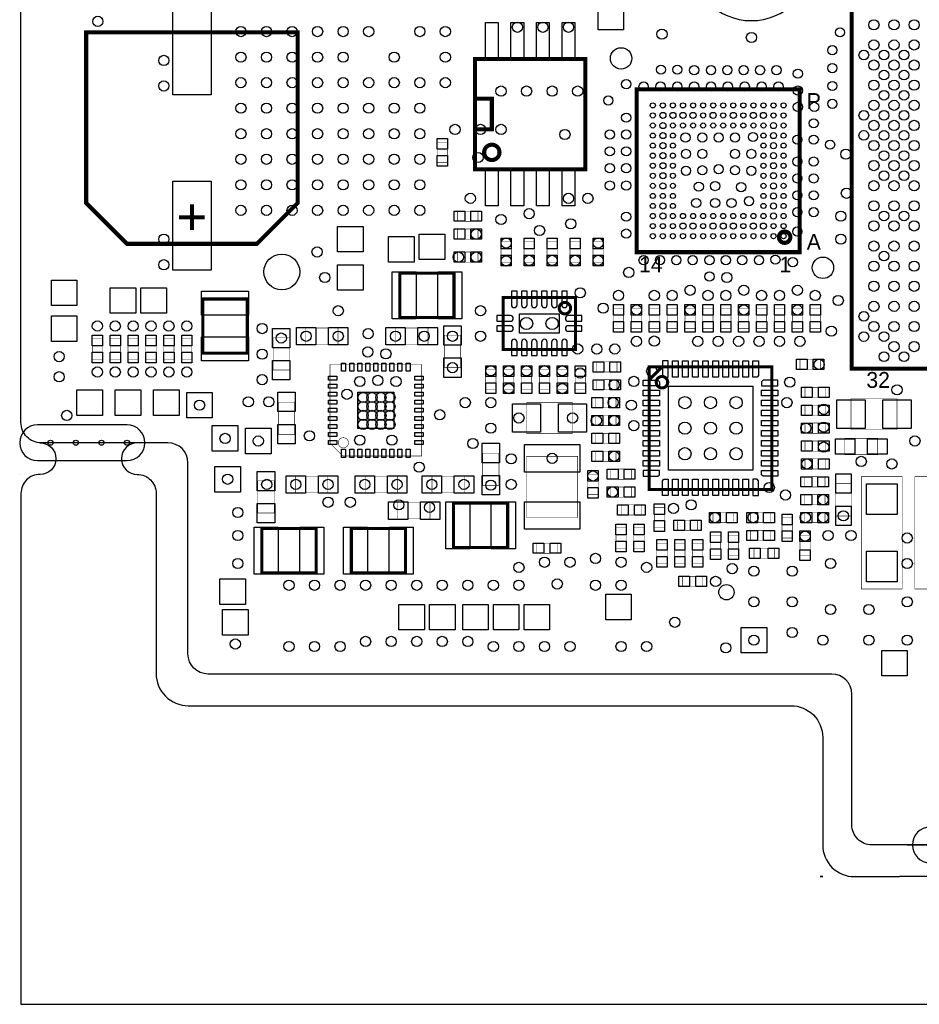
# Model space of a CAD drawing. Extents: x -127 to 3470, y -2628 to 437.
# Tile 1 of 5: x -127 to 1634, y -2628 to -700. Entities that reach past the tile are written whole.
import ezdxf

# ---------------------------------------------------------------- set-up
doc = ezdxf.new("R2010")
doc.units = 0
for name, color, linetype in [('BG_OUTLINE', 2, 'CONTINUOUS'), ('BG_WASTE_STRIPS', 1, 'CONTINUOUS'), ('PG_ASSEMBLY_TOP', 3, 'CONTINUOUS'), ('PIN_TOP', 4, 'CONTINUOUS'), ('RKO_ALL', 5, 'CONTINUOUS'), ('VC_TOP', 6, 'CONTINUOUS')]:
    doc.layers.add(name, color=color, linetype=linetype)

msp = doc.modelspace()

# ---------------------------------------------------------------- linework, layer by layer
at = {"layer": 'BG_OUTLINE'}
msp.add_lwpolyline([(3470, 85.63), (3470, -2276.57, -0.414237), (3430.63, -2315.94), (1540.87, -2315.94, -0.414256), (1501.5, -2276.57), (1501.5, -2020.67, 0.414197), (1462.13, -1981.3), (241.65, -1981.3, -0.414191), (202.28, -1941.93), (202.28, -1567.91, 0.414213), (162.91, -1528.54), (-85.12, -1528.54, -0.41422), (-124.49, -1489.17), (-124.49, 85.63, -0.414203), (-85.12, 125), (3430.63, 125, -0.414212)], format="xyb", close=True, dxfattribs=at)
at = {"layer": 'BG_WASTE_STRIPS'}
for points in [[(-87, -1528.54, -1), (-87, -1590.54), (-87.49, -1590.54, 0.414214), (-124.49, -1627.54), (-124.49, -2627.94), (3470, -2627.94), (3470, -2377.94)], [(153, -1528.54), (103, -1528.54, 1), (103, -1590.54), (103, -1590.54, -0.414214), (140, -1627.54), (140, -1980.3, 0.414214), (203, -2043.3), (1382.5, -2043.3, -0.414214), (1444.5, -2105.3), (1444.5, -2315.94, 0.414214), (1506.5, -2377.94), (1595, -2377.94)], [(1610, -2315.94), (1660, -2315.94, -1), (1660, -2377.94), (1595, -2377.94)]]:
    msp.add_lwpolyline(points, format="xyb", dxfattribs=at)
for points in [[(-124.49, -1590.54), (-125, -1590.54)], [(875, -1981.3), (825, -1981.3)], [(1439.5, -2377.94), (1444.5, -2377.94)], [(1444.5, -2377.94), (1439.5, -2377.94)]]:
    msp.add_lwpolyline(points, dxfattribs=at)
at = {"layer": 'PG_ASSEMBLY_TOP'}
for points, const_width in [([(2808.543, -76.457), (1501.457, -76.457), (1501.457, -1383.543), (2808.543, -1383.543)], 8), ([(417, -725), (3, -725), (3, -1059), (83, -1139), (337, -1139), (417, -1059)], 8), ([(980, -993), (980, -777), (764, -777), (764, -993)], 8), ([(1399.449, -836.551), (1080.551, -836.551), (1080.551, -1155.449), (1399.449, -1155.449)], 8), ([(710, -980), (690, -980), (690, -940), (710, -940)], 1), ([(770, -1075), (770, -1095), (730, -1095), (730, -1075)], 1), ([(730, -1130), (730, -1110), (770, -1110), (770, -1130)], 1), ([(815, -1135), (835, -1135), (835, -1175), (815, -1175)], 1), ([(880, -1175), (860, -1175), (860, -1135), (880, -1135)], 1), ([(925, -1175), (905, -1175), (905, -1135), (925, -1135)], 1), ([(970, -1175), (950, -1175), (950, -1135), (970, -1135)], 1), ([(1015, -1175), (995, -1175), (995, -1135), (1015, -1135)], 1), ([(730, -1175), (730, -1155), (770, -1155), (770, -1175)], 1), ([(617, -1196.5), (617, -1283.5), (723, -1283.5), (723, -1196.5)], 6), ([(231.5, -1353), (318.5, -1353), (318.5, -1247), (231.5, -1247)], 6), ([(961, -1244), (819, -1244), (819, -1346), (961, -1346)], 6), ([(1055, -1305), (1035, -1305), (1035, -1265), (1055, -1265)], 1), ([(1070, -1265), (1090, -1265), (1090, -1305), (1070, -1305)], 1), ([(1125, -1305), (1105, -1305), (1105, -1265), (1125, -1265)], 1), ([(1160, -1305), (1140, -1305), (1140, -1265), (1160, -1265)], 1), ([(1175, -1265), (1195, -1265), (1195, -1305), (1175, -1305)], 1), ([(1230, -1305), (1210, -1305), (1210, -1265), (1230, -1265)], 1), ([(1265, -1305), (1245, -1305), (1245, -1265), (1265, -1265)], 1), ([(1280, -1265), (1300, -1265), (1300, -1305), (1280, -1305)], 1), ([(1335, -1305), (1315, -1305), (1315, -1265), (1335, -1265)], 1), ([(1370, -1305), (1350, -1305), (1350, -1265), (1370, -1265)], 1), ([(1385, -1265), (1405, -1265), (1405, -1305), (1385, -1305)], 1), ([(1440, -1305), (1420, -1305), (1420, -1265), (1440, -1265)], 1), ([(496, -1304), (496, -1336), (433, -1336), (433, -1304)], 1), ([(609, -1336), (609, -1304), (672, -1304), (672, -1336)], 1), ([(15, -1325), (35, -1325), (35, -1365), (15, -1365)], 1), ([(70, -1365), (50, -1365), (50, -1325), (70, -1325)], 1), ([(105, -1365), (85, -1365), (85, -1325), (105, -1325)], 1), ([(140, -1365), (120, -1365), (120, -1325), (140, -1325)], 1), ([(175, -1365), (155, -1365), (155, -1325), (175, -1325)], 1), ([(210, -1365), (190, -1365), (190, -1325), (210, -1325)], 1), ([(401, -1386), (369, -1386), (369, -1323), (401, -1323)], 1), ([(736, -1381), (704, -1381), (704, -1318), (736, -1318)], 1), ([(1400, -1385), (1400, -1365), (1440, -1365), (1440, -1385)], 1), ([(480.43, -1375.43), (659.57, -1375.43), (659.57, -1554.57), (505.43, -1554.57), (480.43, -1529.57)], 1), ([(805, -1425), (785, -1425), (785, -1385), (805, -1385)], 1), ([(840, -1425), (820, -1425), (820, -1385), (840, -1385)], 1), ([(875, -1425), (855, -1425), (855, -1385), (875, -1385)], 1), ([(910, -1425), (890, -1425), (890, -1385), (910, -1385)], 1), ([(945, -1425), (925, -1425), (925, -1385), (945, -1385)], 1), ([(980, -1425), (960, -1425), (960, -1385), (980, -1385)], 1), ([(1042, -1370), (1042, -1390), (1002, -1390), (1002, -1370)], 1), ([(1105, -1620), (1345, -1620), (1345, -1380), (1105, -1380)], 6), ([(1042, -1405), (1042, -1425), (1002, -1425), (1002, -1405)], 1), ([(1410, -1440), (1410, -1420), (1450, -1420), (1450, -1440)], 1), ([(1040, -1440), (1040, -1460), (1000, -1460), (1000, -1440)], 1), ([(1500, -1502.5), (1500, -1442.5), (1590, -1442.5), (1590, -1502.5)], 1), ([(379, -1449), (411, -1449), (411, -1512), (379, -1512)], 1), ([(955, -1450), (955, -1510), (865, -1510), (865, -1450)], 1), ([(1410, -1475), (1410, -1455), (1450, -1455), (1450, -1475)], 1), ([(1000, -1495), (1000, -1475), (1040, -1475), (1040, -1495)], 1), ([(1410, -1510), (1410, -1490), (1450, -1490), (1450, -1510)], 1), ([(1000, -1530), (1000, -1510), (1040, -1510), (1040, -1530)], 1), ([(1552, -1520), (1552, -1552), (1488, -1552), (1488, -1520)], 1), ([(1410, -1545), (1410, -1525), (1450, -1525), (1450, -1545)], 1), ([(779, -1549), (811, -1549), (811, -1612), (779, -1612)], 1), ([(965, -1675), (865, -1675), (865, -1555), (965, -1555)], 1), ([(1040, -1545), (1040, -1565), (1000, -1565), (1000, -1545)], 1), ([(1410, -1580), (1410, -1560), (1450, -1560), (1450, -1580)], 1), ([(1030, -1600), (1030, -1580), (1070, -1580), (1070, -1600)], 1), ([(476, -1594), (476, -1626), (413, -1626), (413, -1594)], 1), ([(549, -1626), (549, -1594), (612, -1594), (612, -1626)], 1), ([(680, -1626), (680, -1594), (743, -1594), (743, -1626)], 1), ([(985, -1590), (1005, -1590), (1005, -1630), (985, -1630)], 1), ([(1409, -1615), (1409, -1595), (1449, -1595), (1449, -1615)], 1), ([(1520, -1595), (1600, -1595), (1600, -1815), (1520, -1815)], 1), ([(1625, -1595), (1705, -1595), (1705, -1815), (1625, -1815)], 1), ([(371, -1666), (339, -1666), (339, -1603), (371, -1603)], 1), ([(1030, -1635), (1030, -1615), (1070, -1615), (1070, -1635)], 1), ([(1501, -1672), (1469, -1672), (1469, -1608), (1501, -1608)], 1), ([(1409, -1650), (1409, -1630), (1449, -1630), (1449, -1650)], 1), ([(676, -1645.5), (676, -1677.5), (613, -1677.5), (613, -1645.5)], 1), ([(722, -1646.5), (722, -1733.5), (828, -1733.5), (828, -1646.5)], 6), ([(1050, -1670), (1050, -1650), (1090, -1650), (1090, -1670)], 1), ([(1115, -1655), (1135, -1655), (1135, -1695), (1115, -1695)], 1), ([(1270, -1665), (1270, -1685), (1230, -1685), (1230, -1665)], 1), ([(1303, -1685), (1303, -1665), (1343, -1665), (1343, -1685)], 1), ([(1365, -1675), (1385, -1675), (1385, -1715), (1365, -1715)], 1), ([(1409, -1685), (1409, -1665), (1449, -1665), (1449, -1685)], 1), ([(347, -1696.5), (347, -1783.5), (453, -1783.5), (453, -1696.5)], 6), ([(628, -1783.5), (628, -1696.5), (522, -1696.5), (522, -1783.5)], 6), ([(1040, -1695), (1060, -1695), (1060, -1735), (1040, -1735)], 1), ([(1075, -1695), (1095, -1695), (1095, -1735), (1075, -1735)], 1), ([(1160, -1700), (1160, -1680), (1200, -1680), (1200, -1700)], 1), ([(1225, -1710), (1245, -1710), (1245, -1750), (1225, -1750)], 1), ([(1260, -1710), (1280, -1710), (1280, -1750), (1260, -1750)], 1), ([(1303, -1720), (1303, -1700), (1343, -1700), (1343, -1720)], 1), ([(1420, -1750), (1420, -1710), (1400, -1710), (1400, -1750)], 1), ([(885, -1745), (885, -1725), (925, -1725), (925, -1745)], 1), ([(1120, -1725), (1140, -1725), (1140, -1765), (1120, -1765)], 1), ([(1175, -1765), (1155, -1765), (1155, -1725), (1175, -1725)], 1), ([(1210, -1765), (1190, -1765), (1190, -1725), (1210, -1725)], 1), ([(1310, -1755), (1350, -1755), (1350, -1735), (1310, -1735)], 1), ([(1170, -1810), (1170, -1790), (1210, -1790), (1210, -1810)], 1)]:
    msp.add_lwpolyline(points, close=True, dxfattribs=dict(at, const_width=const_width))
for points, const_width in [([(767, -915), (797, -915), (797, -855), (767, -855)], 8), ([(210, -1112), (210, -1062)], 8), ([(185, -1087), (235, -1087)], 8), ([(1105, -1405), (1130, -1380)], 6)]:
    msp.add_lwpolyline(points, dxfattribs=dict(at, const_width=const_width))
for points, const_width in [([(812, -960, 1), (782, -960, 1)], 8), ([(1381.181, -1126, 1), (1358.819, -1126, 1)], 8), ([(951.181, -1265, 1), (928.819, -1265, 1)], 6), ([(1141.181, -1410, 1), (1118.819, -1410, 1)], 6), ([(516.41, -1528.587, 1), (496.416, -1528.587, 1)], 1)]:
    msp.add_lwpolyline(points, format="xyb", close=True, dxfattribs=dict(at, const_width=const_width))
at = {"layer": 'PIN_TOP'}
for points in [[(247.5, -673.5), (247.5, -847.5), (172.5, -847.5), (172.5, -673.5)], [(1005, -720), (1005, -670), (1055, -670), (1055, -720)], [(809.5, -777.5), (784.5, -777.5), (784.5, -705.5), (809.5, -705.5)], [(859.5, -777.5), (834.5, -777.5), (834.5, -705.5), (859.5, -705.5)], [(909.5, -777.5), (884.5, -777.5), (884.5, -705.5), (909.5, -705.5)], [(959.5, -777.5), (934.5, -777.5), (934.5, -705.5), (959.5, -705.5)], [(710, -933), (710, -954), (690, -954), (690, -933)], [(710, -966), (710, -987), (690, -987), (690, -966)], [(809.5, -1064.5), (784.5, -1064.5), (784.5, -992.5), (809.5, -992.5)], [(859.5, -1064.5), (834.5, -1064.5), (834.5, -992.5), (859.5, -992.5)], [(909.5, -1064.5), (884.5, -1064.5), (884.5, -992.5), (909.5, -992.5)], [(959.5, -1064.5), (934.5, -1064.5), (934.5, -992.5), (959.5, -992.5)], [(247.5, -1016.5), (247.5, -1190.5), (172.5, -1190.5), (172.5, -1016.5)], [(723, -1075), (744, -1075), (744, -1095), (723, -1095)], [(756, -1075), (777, -1075), (777, -1095), (756, -1095)], [(495, -1155), (495, -1105), (545, -1105), (545, -1155)], [(744, -1130), (723, -1130), (723, -1110), (744, -1110)], [(777, -1130), (756, -1130), (756, -1110), (777, -1110)], [(595, -1125), (645, -1125), (645, -1175), (595, -1175)], [(655, -1120), (705, -1120), (705, -1170), (655, -1170)], [(815, -1149), (815, -1128), (835, -1128), (835, -1149)], [(880, -1128), (880, -1149), (860, -1149), (860, -1128)], [(925, -1128), (925, -1149), (905, -1149), (905, -1128)], [(970, -1128), (970, -1149), (950, -1149), (950, -1128)], [(1015, -1128), (1015, -1149), (995, -1149), (995, -1128)], [(744, -1175), (723, -1175), (723, -1155), (744, -1155)], [(777, -1175), (756, -1175), (756, -1155), (777, -1155)], [(815, -1182), (815, -1161), (835, -1161), (835, -1182)], [(880, -1161), (880, -1182), (860, -1182), (860, -1161)], [(925, -1161), (925, -1182), (905, -1182), (905, -1161)], [(970, -1161), (970, -1182), (950, -1182), (950, -1161)], [(1015, -1161), (1015, -1182), (995, -1182), (995, -1161)], [(495, -1230), (495, -1180), (545, -1180), (545, -1230)], [(602, -1286), (602, -1194), (649, -1194), (649, -1286)], [(691, -1286), (691, -1194), (738, -1194), (738, -1286)], [(-65, -1260), (-65, -1210), (-15, -1210), (-15, -1260)], [(50, -1275), (50, -1225), (100, -1225), (100, -1275)], [(110, -1275), (110, -1225), (160, -1225), (160, -1275)], [(321, -1279), (229, -1279), (229, -1232), (321, -1232)], [(1055, -1258), (1055, -1279), (1035, -1279), (1035, -1258)], [(1070, -1279), (1070, -1258), (1090, -1258), (1090, -1279)], [(1125, -1258), (1125, -1279), (1105, -1279), (1105, -1258)], [(1160, -1258), (1160, -1279), (1140, -1279), (1140, -1258)], [(1175, -1279), (1175, -1258), (1195, -1258), (1195, -1279)], [(1230, -1258), (1230, -1279), (1210, -1279), (1210, -1258)], [(1265, -1258), (1265, -1279), (1245, -1279), (1245, -1258)], [(1280, -1279), (1280, -1258), (1300, -1258), (1300, -1279)], [(1335, -1258), (1335, -1279), (1315, -1279), (1315, -1258)], [(1370, -1258), (1370, -1279), (1350, -1279), (1350, -1258)], [(1385, -1279), (1385, -1258), (1405, -1258), (1405, -1279)], [(1440, -1258), (1440, -1279), (1420, -1279), (1420, -1258)], [(-65, -1330), (-65, -1280), (-15, -1280), (-15, -1330)], [(929, -1276), (929, -1314), (851, -1314), (851, -1276)], [(1055, -1291), (1055, -1312), (1035, -1312), (1035, -1291)], [(1070, -1312), (1070, -1291), (1090, -1291), (1090, -1312)], [(1125, -1291), (1125, -1312), (1105, -1312), (1105, -1291)], [(1160, -1291), (1160, -1312), (1140, -1312), (1140, -1291)], [(1175, -1312), (1175, -1291), (1195, -1291), (1195, -1312)], [(1230, -1291), (1230, -1312), (1210, -1312), (1210, -1291)], [(1265, -1291), (1265, -1312), (1245, -1312), (1245, -1291)], [(1280, -1312), (1280, -1291), (1300, -1291), (1300, -1312)], [(1335, -1291), (1335, -1312), (1315, -1312), (1315, -1291)], [(1370, -1291), (1370, -1312), (1350, -1312), (1350, -1291)], [(1385, -1312), (1385, -1291), (1405, -1291), (1405, -1312)], [(1440, -1291), (1440, -1312), (1420, -1312), (1420, -1291)], [(402, -1304.5), (402, -1342.5), (368, -1342.5), (368, -1304.5)], [(414.5, -1303), (452.5, -1303), (452.5, -1337), (414.5, -1337)], [(477.5, -1303), (515.5, -1303), (515.5, -1337), (477.5, -1337)], [(627.5, -1337), (589.5, -1337), (589.5, -1303), (627.5, -1303)], [(690.5, -1337), (652.5, -1337), (652.5, -1303), (690.5, -1303)], [(737, -1299.5), (737, -1337.5), (703, -1337.5), (703, -1299.5)], [(15, -1339), (15, -1318), (35, -1318), (35, -1339)], [(70, -1318), (70, -1339), (50, -1339), (50, -1318)], [(105, -1318), (105, -1339), (85, -1339), (85, -1318)], [(140, -1318), (140, -1339), (120, -1339), (120, -1318)], [(175, -1318), (175, -1339), (155, -1339), (155, -1318)], [(210, -1318), (210, -1339), (190, -1339), (190, -1318)], [(321, -1368), (229, -1368), (229, -1321), (321, -1321)], [(15, -1372), (15, -1351), (35, -1351), (35, -1372)], [(70, -1351), (70, -1372), (50, -1372), (50, -1351)], [(105, -1351), (105, -1372), (85, -1372), (85, -1351)], [(140, -1351), (140, -1372), (120, -1372), (120, -1351)], [(175, -1351), (175, -1372), (155, -1372), (155, -1351)], [(210, -1351), (210, -1372), (190, -1372), (190, -1351)], [(402, -1367.5), (402, -1405.5), (368, -1405.5), (368, -1367.5)], [(737, -1362.5), (737, -1400.5), (703, -1400.5), (703, -1362.5)], [(1130.917, -1368), (1130.917, -1397), (1133.917, -1400), (1141.917, -1400), (1141.917, -1368)], [(1161.602, -1368), (1161.602, -1400), (1150.602, -1400), (1150.602, -1368)], [(1181.287, -1368), (1181.287, -1400), (1170.287, -1400), (1170.287, -1368)], [(1200.972, -1368), (1200.972, -1400), (1189.972, -1400), (1189.972, -1368)], [(1220.657, -1368), (1220.657, -1400), (1209.657, -1400), (1209.657, -1368)], [(1240.343, -1368), (1240.343, -1400), (1229.343, -1400), (1229.343, -1368)], [(1260.028, -1368), (1260.028, -1400), (1249.028, -1400), (1249.028, -1368)], [(1279.713, -1368), (1279.713, -1400), (1268.713, -1400), (1268.713, -1368)], [(1299.398, -1368), (1299.398, -1400), (1288.398, -1400), (1288.398, -1368)], [(1319.083, -1368), (1319.083, -1397), (1316.083, -1400), (1308.083, -1400), (1308.083, -1368)], [(1414, -1385), (1393, -1385), (1393, -1365), (1414, -1365)], [(1447, -1385), (1426, -1385), (1426, -1365), (1447, -1365)], [(510.945, -1372.48), (510.945, -1388.62), (503.075, -1388.62), (503.075, -1372.48)], [(526.695, -1372.48), (526.695, -1388.62), (518.825, -1388.62), (518.825, -1372.48)], [(542.435, -1372.48), (542.435, -1388.62), (534.565, -1388.62), (534.565, -1372.48)], [(558.185, -1372.48), (558.185, -1388.62), (550.315, -1388.62), (550.315, -1372.48)], [(573.935, -1372.48), (573.935, -1388.62), (566.065, -1388.62), (566.065, -1372.48)], [(589.685, -1372.48), (589.685, -1388.62), (581.815, -1388.62), (581.815, -1372.48)], [(605.435, -1372.48), (605.435, -1388.62), (597.565, -1388.62), (597.565, -1372.48)], [(621.175, -1372.48), (621.175, -1388.62), (613.305, -1388.62), (613.305, -1372.48)], [(636.925, -1372.48), (636.925, -1388.62), (629.055, -1388.62), (629.055, -1372.48)], [(805, -1378), (805, -1399), (785, -1399), (785, -1378)], [(840, -1378), (840, -1399), (820, -1399), (820, -1378)], [(875, -1378), (875, -1399), (855, -1399), (855, -1378)], [(910, -1378), (910, -1399), (890, -1399), (890, -1378)], [(945, -1378), (945, -1399), (925, -1399), (925, -1378)], [(980, -1378), (980, -1399), (960, -1399), (960, -1378)], [(995, -1370), (1016, -1370), (1016, -1390), (995, -1390)], [(1028, -1370), (1049, -1370), (1049, -1390), (1028, -1390)], [(477.48, -1398.075), (493.62, -1398.075), (493.62, -1405.945), (477.48, -1405.945)], [(662.52, -1405.945), (646.38, -1405.945), (646.38, -1398.075), (662.52, -1398.075)], [(995, -1405), (1016, -1405), (1016, -1425), (995, -1425)], [(1028, -1405), (1049, -1405), (1049, -1425), (1028, -1425)], [(1093, -1405.917), (1122, -1405.917), (1125, -1408.917), (1125, -1416.917), (1093, -1416.917)], [(1357, -1405.917), (1328, -1405.917), (1325, -1408.917), (1325, -1416.917), (1357, -1416.917)], [(-15, -1475), (-15, -1425), (35, -1425), (35, -1475)], [(60, -1475), (60, -1425), (110, -1425), (110, -1475)], [(135, -1475), (135, -1425), (185, -1425), (185, -1475)], [(477.48, -1413.825), (493.62, -1413.825), (493.62, -1421.695), (477.48, -1421.695)], [(662.52, -1421.695), (646.38, -1421.695), (646.38, -1413.825), (662.52, -1413.825)], [(805, -1411), (805, -1432), (785, -1432), (785, -1411)], [(840, -1411), (840, -1432), (820, -1432), (820, -1411)], [(875, -1411), (875, -1432), (855, -1432), (855, -1411)], [(910, -1411), (910, -1432), (890, -1432), (890, -1411)], [(945, -1411), (945, -1432), (925, -1432), (925, -1411)], [(980, -1411), (980, -1432), (960, -1432), (960, -1411)], [(1093, -1425.602), (1125, -1425.602), (1125, -1436.602), (1093, -1436.602)], [(1307.5, -1582.5), (1142.5, -1582.5), (1142.5, -1417.5), (1307.5, -1417.5)], [(1357, -1436.602), (1325, -1436.602), (1325, -1425.602), (1357, -1425.602)], [(1424, -1440), (1403, -1440), (1403, -1420), (1424, -1420)], [(1457, -1440), (1436, -1440), (1436, -1420), (1457, -1420)], [(200, -1480), (200, -1430), (250, -1430), (250, -1480)], [(378, -1467.5), (378, -1429.5), (412, -1429.5), (412, -1467.5)], [(477.48, -1429.565), (493.62, -1429.565), (493.62, -1437.435), (477.48, -1437.435)], [(477.48, -1445.315), (493.62, -1445.315), (493.62, -1453.185), (477.48, -1453.185)], [(605.435, -1500.435), (534.565, -1500.435), (534.565, -1429.565), (605.435, -1429.565)], [(662.52, -1437.435), (646.38, -1437.435), (646.38, -1429.565), (662.52, -1429.565)], [(662.52, -1453.185), (646.38, -1453.185), (646.38, -1445.315), (662.52, -1445.315)], [(993, -1440), (1014, -1440), (1014, -1460), (993, -1460)], [(1026, -1440), (1047, -1440), (1047, -1460), (1026, -1460)], [(1093, -1445.287), (1125, -1445.287), (1125, -1456.287), (1093, -1456.287)], [(1357, -1456.287), (1325, -1456.287), (1325, -1445.287), (1357, -1445.287)], [(1527.5, -1500.5), (1472.5, -1500.5), (1472.5, -1444.5), (1527.5, -1444.5)], [(1617.5, -1500.5), (1562.5, -1500.5), (1562.5, -1444.5), (1617.5, -1444.5)], [(477.48, -1461.065), (493.62, -1461.065), (493.62, -1468.935), (477.48, -1468.935)], [(662.52, -1468.935), (646.38, -1468.935), (646.38, -1461.065), (662.52, -1461.065)], [(837.5, -1452), (892.5, -1452), (892.5, -1508), (837.5, -1508)], [(927.5, -1452), (982.5, -1452), (982.5, -1508), (927.5, -1508)], [(1093, -1464.972), (1125, -1464.972), (1125, -1475.972), (1093, -1475.972)], [(1357, -1475.972), (1325, -1475.972), (1325, -1464.972), (1357, -1464.972)], [(1424, -1475), (1403, -1475), (1403, -1455), (1424, -1455)], [(1457, -1475), (1436, -1475), (1436, -1455), (1457, -1455)], [(477.48, -1476.815), (493.62, -1476.815), (493.62, -1484.685), (477.48, -1484.685)], [(662.52, -1484.685), (646.38, -1484.685), (646.38, -1476.815), (662.52, -1476.815)], [(1014, -1495), (993, -1495), (993, -1475), (1014, -1475)], [(1047, -1495), (1026, -1495), (1026, -1475), (1047, -1475)], [(250, -1545), (250, -1495), (300, -1495), (300, -1545)], [(315, -1550), (315, -1500), (365, -1500), (365, -1550)], [(378, -1530.5), (378, -1492.5), (412, -1492.5), (412, -1530.5)], [(477.48, -1492.565), (493.62, -1492.565), (493.62, -1500.435), (477.48, -1500.435)], [(662.52, -1500.435), (646.38, -1500.435), (646.38, -1492.565), (662.52, -1492.565)], [(1093, -1484.657), (1125, -1484.657), (1125, -1495.657), (1093, -1495.657)], [(1357, -1495.657), (1325, -1495.657), (1325, -1484.657), (1357, -1484.657)], [(1424, -1510), (1403, -1510), (1403, -1490), (1424, -1490)], [(1457, -1510), (1436, -1510), (1436, -1490), (1457, -1490)], [(477.48, -1508.305), (493.62, -1508.305), (493.62, -1516.175), (477.48, -1516.175)], [(662.52, -1516.175), (646.38, -1516.175), (646.38, -1508.305), (662.52, -1508.305)], [(1014, -1530), (993, -1530), (993, -1510), (1014, -1510)], [(1047, -1530), (1026, -1530), (1026, -1510), (1047, -1510)], [(1093, -1504.343), (1125, -1504.343), (1125, -1515.343), (1093, -1515.343)], [(1357, -1515.343), (1325, -1515.343), (1325, -1504.343), (1357, -1504.343)], [(1469.5, -1521), (1507.5, -1521), (1507.5, -1551), (1469.5, -1551)], [(1532.5, -1521), (1570.5, -1521), (1570.5, -1551), (1532.5, -1551)], [(477.48, -1524.055), (493.62, -1524.055), (493.62, -1531.925), (477.48, -1531.925)], [(503.075, -1557.52), (503.075, -1541.38), (510.945, -1541.38), (510.945, -1557.52)], [(518.825, -1557.52), (518.825, -1541.38), (526.695, -1541.38), (526.695, -1557.52)], [(534.565, -1557.52), (534.565, -1541.38), (542.435, -1541.38), (542.435, -1557.52)], [(550.315, -1557.52), (550.315, -1541.38), (558.185, -1541.38), (558.185, -1557.52)], [(566.065, -1557.52), (566.065, -1541.38), (573.935, -1541.38), (573.935, -1557.52)], [(581.815, -1557.52), (581.815, -1541.38), (589.685, -1541.38), (589.685, -1557.52)], [(597.565, -1557.52), (597.565, -1541.38), (605.435, -1541.38), (605.435, -1557.52)], [(613.305, -1557.52), (613.305, -1541.38), (621.175, -1541.38), (621.175, -1557.52)], [(629.055, -1557.52), (629.055, -1541.38), (636.925, -1541.38), (636.925, -1557.52)], [(662.52, -1531.925), (646.38, -1531.925), (646.38, -1524.055), (662.52, -1524.055)], [(778, -1567.5), (778, -1529.5), (812, -1529.5), (812, -1567.5)], [(969, -1532), (969, -1586), (861, -1586), (861, -1532)], [(1093, -1524.028), (1125, -1524.028), (1125, -1535.028), (1093, -1535.028)], [(1357, -1535.028), (1325, -1535.028), (1325, -1524.028), (1357, -1524.028)], [(1424, -1545), (1403, -1545), (1403, -1525), (1424, -1525)], [(1457, -1545), (1436, -1545), (1436, -1525), (1457, -1525)], [(993, -1545), (1014, -1545), (1014, -1565), (993, -1565)], [(1026, -1545), (1047, -1545), (1047, -1565), (1026, -1565)], [(1093, -1543.713), (1125, -1543.713), (1125, -1554.713), (1093, -1554.713)], [(1357, -1554.713), (1325, -1554.713), (1325, -1543.713), (1357, -1543.713)], [(1424, -1580), (1403, -1580), (1403, -1560), (1424, -1560)], [(1457, -1580), (1436, -1580), (1436, -1560), (1457, -1560)], [(255, -1625), (255, -1575), (305, -1575), (305, -1625)], [(1044, -1600), (1023, -1600), (1023, -1580), (1044, -1580)], [(1077, -1600), (1056, -1600), (1056, -1580), (1077, -1580)], [(1093, -1563.398), (1125, -1563.398), (1125, -1574.398), (1093, -1574.398)], [(1357, -1574.398), (1325, -1574.398), (1325, -1563.398), (1357, -1563.398)], [(372, -1584.5), (372, -1622.5), (338, -1622.5), (338, -1584.5)], [(394.5, -1593), (432.5, -1593), (432.5, -1627), (394.5, -1627)], [(457.5, -1593), (495.5, -1593), (495.5, -1627), (457.5, -1627)], [(567.5, -1627), (529.5, -1627), (529.5, -1593), (567.5, -1593)], [(630.5, -1627), (592.5, -1627), (592.5, -1593), (630.5, -1593)], [(698.5, -1627), (660.5, -1627), (660.5, -1593), (698.5, -1593)], [(761.5, -1627), (723.5, -1627), (723.5, -1593), (761.5, -1593)], [(778, -1630.5), (778, -1592.5), (812, -1592.5), (812, -1630.5)], [(985, -1604), (985, -1583), (1005, -1583), (1005, -1604)], [(1093, -1594.083), (1122, -1594.083), (1125, -1591.083), (1125, -1583.083), (1093, -1583.083)], [(1130.917, -1632), (1130.917, -1603), (1133.917, -1600), (1141.917, -1600), (1141.917, -1632)], [(1150.602, -1632), (1150.602, -1600), (1161.602, -1600), (1161.602, -1632)], [(1170.287, -1632), (1170.287, -1600), (1181.287, -1600), (1181.287, -1632)], [(1189.972, -1632), (1189.972, -1600), (1200.972, -1600), (1200.972, -1632)], [(1209.657, -1632), (1209.657, -1600), (1220.657, -1600), (1220.657, -1632)], [(1229.343, -1632), (1229.343, -1600), (1240.343, -1600), (1240.343, -1632)], [(1249.028, -1632), (1249.028, -1600), (1260.028, -1600), (1260.028, -1632)], [(1268.713, -1632), (1268.713, -1600), (1279.713, -1600), (1279.713, -1632)], [(1288.398, -1632), (1288.398, -1600), (1299.398, -1600), (1299.398, -1632)], [(1319.083, -1632), (1319.083, -1603), (1316.083, -1600), (1308.083, -1600), (1308.083, -1632)], [(1357, -1594.083), (1328, -1594.083), (1325, -1591.083), (1325, -1583.083), (1357, -1583.083)], [(1423, -1615), (1402, -1615), (1402, -1595), (1423, -1595)], [(1456, -1615), (1435, -1615), (1435, -1595), (1456, -1595)], [(1500, -1589.5), (1500, -1627.5), (1470, -1627.5), (1470, -1589.5)], [(985, -1637), (985, -1616), (1005, -1616), (1005, -1637)], [(1044, -1635), (1023, -1635), (1023, -1615), (1044, -1615)], [(1077, -1635), (1056, -1635), (1056, -1615), (1077, -1615)], [(1530, -1669), (1530, -1609), (1590, -1609), (1590, -1669)], [(1423, -1650), (1402, -1650), (1402, -1630), (1423, -1630)], [(1456, -1650), (1435, -1650), (1435, -1630), (1456, -1630)], [(372, -1647.5), (372, -1685.5), (338, -1685.5), (338, -1647.5)], [(594.5, -1644.5), (632.5, -1644.5), (632.5, -1678.5), (594.5, -1678.5)], [(657.5, -1644.5), (695.5, -1644.5), (695.5, -1678.5), (657.5, -1678.5)], [(707, -1736), (707, -1644), (754, -1644), (754, -1736)], [(796, -1736), (796, -1644), (843, -1644), (843, -1736)], [(969, -1644), (969, -1698), (861, -1698), (861, -1644)], [(1064, -1670), (1043, -1670), (1043, -1650), (1064, -1650)], [(1097, -1670), (1076, -1670), (1076, -1650), (1097, -1650)], [(1115, -1669), (1115, -1648), (1135, -1648), (1135, -1669)], [(1500, -1652.5), (1500, -1690.5), (1470, -1690.5), (1470, -1652.5)], [(1223, -1665), (1244, -1665), (1244, -1685), (1223, -1685)], [(1256, -1665), (1277, -1665), (1277, -1685), (1256, -1685)], [(1317, -1685), (1296, -1685), (1296, -1665), (1317, -1665)], [(1350, -1685), (1329, -1685), (1329, -1665), (1350, -1665)], [(1365, -1689), (1365, -1668), (1385, -1668), (1385, -1689)], [(1423, -1685), (1402, -1685), (1402, -1665), (1423, -1665)], [(1456, -1685), (1435, -1685), (1435, -1665), (1456, -1665)], [(332, -1786), (332, -1694), (379, -1694), (379, -1786)], [(421, -1786), (421, -1694), (468, -1694), (468, -1786)], [(554, -1694), (554, -1786), (507, -1786), (507, -1694)], [(643, -1694), (643, -1786), (596, -1786), (596, -1694)], [(1040, -1709), (1040, -1688), (1060, -1688), (1060, -1709)], [(1075, -1709), (1075, -1688), (1095, -1688), (1095, -1709)], [(1115, -1702), (1115, -1681), (1135, -1681), (1135, -1702)], [(1174, -1700), (1153, -1700), (1153, -1680), (1174, -1680)], [(1207, -1700), (1186, -1700), (1186, -1680), (1207, -1680)], [(1225, -1724), (1225, -1703), (1245, -1703), (1245, -1724)], [(1260, -1724), (1260, -1703), (1280, -1703), (1280, -1724)], [(1317, -1720), (1296, -1720), (1296, -1700), (1317, -1700)], [(1350, -1720), (1329, -1720), (1329, -1700), (1350, -1700)], [(1365, -1722), (1365, -1701), (1385, -1701), (1385, -1722)], [(1400, -1701), (1420, -1701), (1420, -1722), (1400, -1722)], [(899, -1745), (878, -1745), (878, -1725), (899, -1725)], [(932, -1745), (911, -1745), (911, -1725), (932, -1725)], [(1040, -1742), (1040, -1721), (1060, -1721), (1060, -1742)], [(1075, -1742), (1075, -1721), (1095, -1721), (1095, -1742)], [(1120, -1739), (1120, -1718), (1140, -1718), (1140, -1739)], [(1175, -1718), (1175, -1739), (1155, -1739), (1155, -1718)], [(1210, -1718), (1210, -1739), (1190, -1739), (1190, -1718)], [(1120, -1772), (1120, -1751), (1140, -1751), (1140, -1772)], [(1175, -1751), (1175, -1772), (1155, -1772), (1155, -1751)], [(1210, -1751), (1210, -1772), (1190, -1772), (1190, -1751)], [(1225, -1757), (1225, -1736), (1245, -1736), (1245, -1757)], [(1260, -1757), (1260, -1736), (1280, -1736), (1280, -1757)], [(1322, -1735), (1322, -1755), (1301, -1755), (1301, -1735)], [(1359, -1735), (1359, -1755), (1338, -1755), (1338, -1735)], [(1400, -1738), (1420, -1738), (1420, -1759), (1400, -1759)], [(1530, -1801), (1530, -1741), (1590, -1741), (1590, -1801)], [(1184, -1810), (1163, -1810), (1163, -1790), (1184, -1790)], [(1217, -1810), (1196, -1810), (1196, -1790), (1217, -1790)], [(265, -1845), (265, -1795), (315, -1795), (315, -1845)], [(1020, -1875), (1020, -1825), (1070, -1825), (1070, -1875)], [(615, -1845), (665, -1845), (665, -1895), (615, -1895)], [(725, -1845), (725, -1895), (675, -1895), (675, -1845)], [(740, -1895), (740, -1845), (790, -1845), (790, -1895)], [(800, -1895), (800, -1845), (850, -1845), (850, -1895)], [(860, -1895), (860, -1845), (910, -1845), (910, -1895)], [(270, -1855), (320, -1855), (320, -1905), (270, -1905)], [(1285, -1940), (1285, -1890), (1335, -1890), (1335, -1940)], [(1560, -1985), (1560, -1935), (1610, -1935), (1610, -1985)]]:
    msp.add_lwpolyline(points, close=True, dxfattribs=at)
for points in [[(835.287, -1232), (835.287, -1258.5, 1), (846.287, -1258.5), (846.287, -1232)], [(854.972, -1232), (854.972, -1258.5, 1), (865.972, -1258.5), (865.972, -1232)], [(874.657, -1232), (874.657, -1258.5, 1), (885.657, -1258.5), (885.657, -1232)], [(894.343, -1232), (894.343, -1258.5, 1), (905.343, -1258.5), (905.343, -1232)], [(914.028, -1232), (914.028, -1258.5, 1), (925.028, -1258.5), (925.028, -1232)], [(933.713, -1232), (933.713, -1258.5, 1), (944.713, -1258.5), (944.713, -1232)], [(807, -1290.657), (833.5, -1290.657, 1), (833.5, -1279.657), (807, -1279.657)], [(973, -1279.657), (946.5, -1279.657, 1), (946.5, -1290.657), (973, -1290.657)], [(807, -1310.343), (833.5, -1310.343, 1), (833.5, -1299.343), (807, -1299.343)], [(973, -1299.343), (946.5, -1299.343, 1), (946.5, -1310.343), (973, -1310.343)], [(846.287, -1358), (846.287, -1331.5, 1), (835.287, -1331.5), (835.287, -1358)], [(865.972, -1358), (865.972, -1331.5, 1), (854.972, -1331.5), (854.972, -1358)], [(885.657, -1358), (885.657, -1331.5, 1), (874.657, -1331.5), (874.657, -1358)], [(905.343, -1358), (905.343, -1331.5, 1), (894.343, -1331.5), (894.343, -1358)], [(925.028, -1358), (925.028, -1331.5, 1), (914.028, -1331.5), (914.028, -1358)], [(944.713, -1358), (944.713, -1331.5, 1), (933.713, -1331.5), (933.713, -1358)]]:
    msp.add_lwpolyline(points, format="xyb", close=True, dxfattribs=at)
for centre, radius in [((1544.764, -710.315), 10), ((1584.134, -710.315), 10), ((1623.504, -710.315), 10), ((1544.764, -749.685), 10), ((1584.134, -749.685), 10), ((1623.504, -749.685), 10), ((1050, -776), 21), ((1544.764, -789.055), 10), ((1584.134, -789.055), 10), ((1623.504, -789.055), 10), ((1544.764, -828.425), 10), ((1584.134, -828.425), 10), ((1623.504, -828.425), 10), ((1112.047, -868.047), 5), ((1131.732, -868.047), 5), ((1151.417, -868.047), 5), ((1171.102, -868.047), 5), ((1190.787, -868.047), 5), ((1210.472, -868.047), 5), ((1230.157, -868.047), 5), ((1249.843, -868.047), 5), ((1269.528, -868.047), 5), ((1289.213, -868.047), 5), ((1308.898, -868.047), 5), ((1328.583, -868.047), 5), ((1348.268, -868.047), 5), ((1367.953, -868.047), 5), ((1544.764, -867.795), 10), ((1584.134, -867.795), 10), ((1623.504, -867.795), 10), ((1112.047, -887.732), 5), ((1131.732, -887.732), 6), ((1151.417, -887.732), 6), ((1171.102, -887.732), 6), ((1190.787, -887.732), 6), ((1210.472, -887.732), 5), ((1230.157, -887.732), 6), ((1249.843, -887.732), 5), ((1269.528, -887.732), 6), ((1289.213, -887.732), 5), ((1308.898, -887.732), 6), ((1328.583, -887.732), 6), ((1348.268, -887.732), 5), ((1367.953, -887.732), 5), ((1112.047, -907.417), 5), ((1131.732, -907.417), 6), ((1151.417, -907.417), 5), ((1171.102, -907.417), 5), ((1190.787, -907.417), 5), ((1210.472, -907.417), 5), ((1230.157, -907.417), 5), ((1249.843, -907.417), 5), ((1269.528, -907.417), 5), ((1289.213, -907.417), 5), ((1308.898, -907.417), 5), ((1328.583, -907.417), 5), ((1348.268, -907.417), 6), ((1367.953, -907.417), 5), ((1544.764, -907.165), 10), ((1584.134, -907.165), 10), ((1623.504, -907.165), 10), ((1112.047, -927.102), 5), ((1131.732, -927.102), 6), ((1151.417, -927.102), 5), ((1328.583, -927.102), 5), ((1348.268, -927.102), 6), ((1367.953, -927.102), 5), ((1112.047, -946.787), 5), ((1131.732, -946.787), 6), ((1151.417, -946.787), 5), ((1328.583, -946.787), 5), ((1348.268, -946.787), 6), ((1367.953, -946.787), 5), ((1544.764, -946.535), 10), ((1584.134, -946.535), 10), ((1623.504, -946.535), 10), ((1112.047, -966.472), 5), ((1131.732, -966.472), 6), ((1151.417, -966.472), 5), ((1328.583, -966.472), 5), ((1348.268, -966.472), 6), ((1367.953, -966.472), 5), ((1112.047, -986.157), 5), ((1131.732, -986.157), 6), ((1151.417, -986.157), 5), ((1328.583, -986.157), 5), ((1348.268, -986.157), 6), ((1367.953, -986.157), 5), ((1544.764, -985.906), 10), ((1584.134, -985.906), 10), ((1623.504, -985.906), 10), ((1112.047, -1005.843), 5), ((1131.732, -1005.843), 6), ((1151.417, -1005.843), 5), ((1328.583, -1005.843), 5), ((1348.268, -1005.843), 6), ((1367.953, -1005.843), 5), ((1112.047, -1025.528), 5), ((1131.732, -1025.528), 6), ((1151.417, -1025.528), 5), ((1328.583, -1025.528), 5), ((1348.268, -1025.528), 6), ((1367.953, -1025.528), 5), ((1544.764, -1025.276), 10), ((1584.134, -1025.276), 10), ((1623.504, -1025.276), 10), ((1112.047, -1045.213), 5), ((1131.732, -1045.213), 5), ((1151.417, -1045.213), 5), ((1328.583, -1045.213), 5), ((1348.268, -1045.213), 6), ((1367.953, -1045.213), 5), ((1112.047, -1064.898), 5), ((1131.732, -1064.898), 6), ((1151.417, -1064.898), 5), ((1328.583, -1064.898), 5), ((1348.268, -1064.898), 6), ((1367.953, -1064.898), 5), ((1544.764, -1064.646), 10), ((1584.134, -1064.646), 10), ((1623.504, -1064.646), 10), ((1131.732, -1084.583), 6), ((1348.268, -1084.583), 6), ((1112.047, -1084.583), 5), ((1151.417, -1084.583), 5), ((1171.102, -1104.268), 6), ((1171.102, -1084.583), 5), ((1190.787, -1104.268), 6), ((1190.787, -1084.583), 5), ((1210.472, -1084.583), 5), ((1230.157, -1104.268), 6), ((1230.157, -1084.583), 5), ((1249.843, -1104.268), 6), ((1249.843, -1084.583), 5), ((1269.528, -1104.268), 6), ((1269.528, -1084.583), 5), ((1289.213, -1084.583), 5), ((1308.898, -1104.268), 6), ((1308.898, -1084.583), 5), ((1328.583, -1104.268), 6), ((1328.583, -1084.583), 5), ((1367.953, -1084.583), 5), ((1544.764, -1104.016), 10), ((1584.134, -1104.016), 10), ((1623.504, -1104.016), 10), ((1112.047, -1104.268), 5), ((1131.732, -1104.268), 5), ((1151.417, -1104.268), 5), ((1210.472, -1104.268), 5), ((1289.213, -1104.268), 5), ((1348.268, -1104.268), 5), ((1367.953, -1104.268), 5), ((1112.047, -1123.953), 5), ((1131.732, -1123.953), 5), ((1151.417, -1123.953), 5), ((1171.102, -1123.953), 5), ((1190.787, -1123.953), 5), ((1210.472, -1123.953), 5), ((1230.157, -1123.953), 5), ((1249.843, -1123.953), 5), ((1269.528, -1123.953), 5), ((1289.213, -1123.953), 5), ((1308.898, -1123.953), 5), ((1328.583, -1123.953), 5), ((1348.268, -1123.953), 5), ((1367.953, -1123.953), 5), ((1544.764, -1143.386), 10), ((1584.134, -1143.386), 10), ((1623.504, -1143.386), 10), ((386, -1194), 35), ((1445, -1186), 21), ((1544.764, -1182.756), 10), ((1584.134, -1182.756), 10), ((1623.504, -1182.756), 10), ((1544.764, -1222.126), 10), ((1584.134, -1222.126), 10), ((1623.504, -1222.126), 10), ((1544.764, -1261.496), 10), ((1584.134, -1261.496), 10), ((1623.504, -1261.496), 10), ((1544.764, -1300.866), 10), ((1584.134, -1300.866), 10), ((1623.504, -1300.866), 10), ((1584.134, -1340.236), 10), ((1623.504, -1340.236), 10), ((-67, -1528.54), 5), ((-17, -1528.54), 5), ((33, -1528.54), 5), ((83, -1528.54), 5)]:
    msp.add_circle(centre, radius, dxfattribs=at)
at = {"layer": 'RKO_ALL'}
for points in [[(1423.11, -584.001, 1), (1186.881, -584.002, 1)], [(83, -1563.54, 1), (83, -1493.54), (-92, -1493.54, 1), (-92, -1563.54)], [(1830, -2350.94, 1), (1830, -2280.94), (1655, -2280.94, 1), (1655, -2350.94)]]:
    msp.add_lwpolyline(points, format="xyb", close=True, dxfattribs=at)
at = {"layer": 'VC_TOP'}
for centre, radius in [((26, -703.5), 10), ((847, -715), 10), ((897, -715), 10), ((947, -715), 10), ((306, -723.5), 10), ((356, -723.5), 10), ((406, -723.5), 10), ((456, -723.5), 10), ((506, -723.5), 10), ((556, -723.5), 10), ((656, -723.5), 10), ((706, -723.5), 10), ((1130, -728.5), 10), ((1305, -735), 10), ((1478.5, -725), 9), ((1463.5, -760), 9), ((155, -780), 10), ((306, -773.5), 10), ((356, -773.5), 10), ((406, -773.5), 10), ((456, -773.5), 10), ((506, -773.5), 10), ((606, -773.5), 10), ((706, -773.5), 10), ((1525.079, -769.37), 9.5), ((1564.449, -769.37), 9.5), ((1603.819, -769.37), 9.5), ((1128, -798), 9), ((1160, -798), 9), ((1193, -799), 9), ((1226, -799), 9), ((1258, -799), 9), ((1290, -799), 9), ((1322, -799), 9), ((1354, -799), 9), ((1463.5, -795), 9), ((1396, -806), 9), ((1564.449, -808.74), 9.5), ((1603.819, -808.74), 9.5), ((155, -830), 10), ((306, -823.5), 10), ((356, -823.5), 10), ((406, -823.5), 10), ((456, -823.5), 10), ((506, -823.5), 10), ((556, -823.5), 10), ((606, -823.5), 10), ((656, -823.5), 10), ((706, -823.5), 10), ((1060, -826.5), 9), ((1094, -831), 9), ((1127, -831), 9), ((1160, -831), 9), ((1193, -831), 9), ((1226, -831), 9), ((1259, -831), 9), ((1292, -831), 9), ((1325, -831), 9), ((1358, -831), 9), ((1463.5, -830), 9), ((815, -840), 10), ((865, -840), 10), ((915, -840), 10), ((965, -840), 10), ((1396, -839), 9), ((1564.449, -848.11), 9.5), ((1603.819, -848.11), 9.5), ((306, -873.5), 10), ((356, -873.5), 10), ((406, -873.5), 10), ((456, -873.5), 10), ((506, -873.5), 10), ((556, -873.5), 10), ((606, -873.5), 10), ((656, -873.5), 10), ((1025, -858.5), 9), ((1396, -871), 9), ((1428, -871), 9), ((1463.5, -865), 9), ((1060, -892), 9), ((1525.079, -887.48), 9.5), ((1564.449, -887.48), 9.5), ((1603.819, -887.48), 9.5), ((725, -915), 10), ((775, -915), 10), ((815, -915), 10), ((1427, -903), 9), ((306, -923.5), 10), ((356, -923.5), 10), ((406, -923.5), 10), ((456, -923.5), 10), ((506, -923.5), 10), ((556, -923.5), 10), ((606, -923.5), 10), ((656, -923.5), 10), ((940, -925), 10), ((1028, -925), 9), ((1060, -925), 9), ((1176, -931), 9), ((1209, -931), 9), ((1241, -931), 9), ((1273, -931), 9), ((1308, -930), 9), ((1525.079, -926.85), 9.5), ((1564.449, -926.85), 9.5), ((1603.819, -926.85), 9.5), ((1395, -935), 9), ((1427, -935), 9), ((1459, -945), 9), ((306, -973.5), 10), ((356, -973.5), 10), ((406, -973.5), 10), ((456, -973.5), 10), ((506, -973.5), 10), ((556, -973.5), 10), ((606, -973.5), 10), ((656, -973.5), 10), ((770, -970), 10), ((1028, -958), 9), ((1060, -958), 9), ((1177, -963), 9), ((1209, -963), 9), ((1273, -963), 9), ((1305, -963), 9), ((1490, -963.5), 10), ((1564.449, -966.22), 9.5), ((1603.819, -966.22), 9.5), ((1028, -991), 9), ((1060, -991), 9), ((1395, -978), 9), ((1427, -978), 9), ((1177, -996), 9), ((1209, -995), 9), ((1241, -993), 9), ((1273, -995), 9), ((1305, -996), 9), ((1395, -1011), 9), ((1427, -1011), 9), ((1564.449, -1005.591), 9.5), ((1603.819, -1005.591), 9.5), ((306, -1023.5), 10), ((356, -1023.5), 10), ((406, -1023.5), 10), ((456, -1023.5), 10), ((506, -1023.5), 10), ((556, -1023.5), 10), ((606, -1023.5), 10), ((656, -1023.5), 10), ((1028, -1025), 9), ((1060, -1025), 9), ((1202, -1027), 9), ((1234, -1026), 9), ((1285, -1028), 9), ((755, -1050), 10), ((947, -1050), 10), ((985, -1050), 10), ((1395, -1044), 9), ((1427, -1044), 9), ((1490.9, -1040), 10), ((1197, -1059), 9), ((1234, -1059), 9), ((1266, -1059), 9), ((1300.296, -1055.533), 9), ((306, -1073.5), 10), ((356, -1073.5), 10), ((406, -1073.5), 10), ((456, -1073.5), 10), ((506, -1073.5), 10), ((556, -1073.5), 10), ((606, -1073.5), 10), ((656, -1073.5), 10), ((870, -1080), 10), ((1060, -1086), 9), ((1395, -1077), 9), ((1427, -1077), 9), ((1480, -1085), 10), ((1564.449, -1084.331), 9.5), ((1603.819, -1084.331), 9.5), ((815, -1091.5), 10), ((951.5, -1100), 10), ((766.5, -1120), 10), ((890.5, -1113), 10), ((1060, -1119), 9), ((1395, -1115), 9), ((155, -1130), 10), ((825, -1137.5), 10), ((1005, -1137.5), 10), ((1480, -1130), 10), ((455, -1155), 10), ((731.5, -1165), 10), ((766.5, -1165), 10), ((1564.449, -1163.071), 9.5), ((155, -1180), 10), ((825, -1172.5), 10), ((870, -1171.5), 10), ((915, -1171.5), 10), ((960, -1171.5), 10), ((1005, -1171.5), 10), ((1094, -1171), 9), ((1126, -1171), 9), ((1158, -1171), 9), ((1190, -1171), 9), ((1223, -1171), 9), ((1255, -1171), 9), ((1287, -1171), 9), ((1320, -1171), 9), ((1352, -1170), 9), ((1386, -1175), 9), ((470, -1205), 10), ((1065, -1195), 10), ((1223, -1203), 9), ((1257, -1205), 10), ((970, -1235), 10), ((1045, -1240), 10), ((1115, -1240), 10), ((1150, -1240), 10), ((1185, -1230), 10), ((1220, -1240), 10), ((1255, -1240), 10), ((1290, -1230), 10), ((1325, -1240), 10), ((1360, -1240), 10), ((1395, -1230), 10), ((1430, -1240), 10), ((1475, -1250), 10), ((496.5, -1270), 10), ((775, -1270), 10), ((1015, -1265), 10), ((1080, -1268.5), 10), ((1185, -1268.5), 10), ((1290, -1268.5), 10), ((1395, -1268.5), 10), ((1525.079, -1281.181), 9.5), ((25, -1300), 10), ((60, -1300), 10), ((95, -1300), 10), ((130, -1300), 10), ((165, -1300), 10), ((200, -1300), 10), ((865, -1295), 12), ((915, -1295), 12), ((347.5, -1305), 10), ((433.5, -1320), 10), ((496.5, -1320), 10), ((555, -1315), 10), ((608.5, -1320), 10), ((664.5, -1320), 10), ((720, -1320), 10), ((775, -1320), 10), ((1461.5, -1310), 10), ((385, -1323.5), 10), ((1080, -1330), 10), ((1115, -1329.5), 10), ((1200, -1330), 10), ((1240, -1330), 10), ((1280, -1330), 10), ((1320, -1330), 10), ((1360, -1330), 10), ((1400, -1330), 10), ((1525.079, -1320.551), 9.5), ((1564.449, -1320.551), 9.5), ((347.5, -1355), 10), ((554.25, -1350.75), 10), ((589.75, -1354.5), 10), ((965, -1345), 10), ((1002.5, -1345), 10), ((1037.5, -1345), 10), ((-49.72, -1359.92), 10), ((1437.5, -1375), 10), ((1564.449, -1359.921), 9.5), ((1603.819, -1359.921), 9.5), ((25, -1390), 10), ((60, -1390), 10), ((95, -1390), 10), ((130, -1390), 10), ((165, -1390), 10), ((200, -1390), 10), ((720, -1381.5), 10), ((795, -1387.5), 10), ((830, -1387.5), 10), ((865, -1387.5), 10), ((900, -1387.5), 10), ((935, -1387.5), 10), ((970, -1392), 10), ((1110, -1388.417), 10), ((-49.72, -1399.29), 10), ((347.5, -1405), 10), ((538.5, -1408.5), 10), ((574, -1406.5), 10), ((609.5, -1408.5), 10), ((1036.5, -1415), 10), ((1075, -1408.4), 10), ((1380, -1410), 10), ((513.5, -1433.5), 10), ((830, -1422.5), 10), ((935, -1422.5), 10), ((1590, -1425), 10), ((225, -1455), 10), ((320.5, -1448.5), 10), ((360.5, -1448.5), 10), ((545, -1440), 10), ((562.5, -1440), 10), ((580, -1440), 10), ((597.5, -1440), 10), ((745, -1450), 10), ((795, -1450), 10), ((1034.5, -1450), 10), ((1070, -1455), 10), ((1175, -1450), 12), ((1225, -1450), 12), ((1275, -1450), 12), ((1374.5, -1450), 10), ((-35, -1475), 10), ((545, -1457.5), 10), ((545, -1475), 10), ((562.5, -1457.5), 10), ((562.5, -1475), 10), ((580, -1457.5), 10), ((580, -1475), 10), ((597.5, -1457.5), 10), ((597.5, -1475), 10), ((695, -1473.65), 10), ((1446.5, -1463), 10), ((545, -1492.5), 10), ((562.5, -1492.5), 10), ((580, -1492.5), 10), ((597.5, -1492.5), 10), ((850, -1480), 10), ((955, -1480), 10), ((1001.5, -1485), 10), ((1036.5, -1485), 10), ((795, -1500), 10), ((1075, -1495), 10), ((1175, -1500), 12), ((1225, -1500), 12), ((1275, -1500), 12), ((1411.5, -1500), 10), ((1446.5, -1498), 10), ((275, -1520), 10), ((340, -1525), 10), ((440, -1515), 10), ((538.5, -1523.5), 10), ((601.5, -1523.5), 10), ((760, -1530), 10), ((1625, -1525), 10), ((1175, -1550), 12), ((1225, -1550), 12), ((1275, -1550), 12), ((1446.5, -1537), 10), ((835, -1560), 10), ((915, -1559), 10), ((1036.5, -1555), 10), ((1413.5, -1570), 10), ((1520, -1565), 10), ((1580, -1570), 10), ((655, -1576.3), 10), ((280, -1600), 10), ((356.5, -1610), 10), ((413.5, -1610), 10), ((476.5, -1610), 10), ((548.5, -1610), 10), ((611.5, -1610), 10), ((679.5, -1610), 10), ((742.5, -1610), 10), ((835, -1610), 10), ((995, -1593.5), 10), ((795, -1611.5), 10), ((1033.2, -1625), 10), ((1340, -1616), 10), ((476.5, -1645), 10), ((520, -1645), 10), ((1371.717, -1630.801), 10), ((1445.5, -1640), 10), ((300, -1665), 10), ((615, -1650), 10), ((675, -1655), 10), ((1152.5, -1657), 10), ((1187.1, -1650), 10), ((1233.5, -1675), 10), ((1308.5, -1675), 10), ((1410.5, -1675), 10), ((1445.5, -1675), 10), ((1485, -1671.5), 10), ((300, -1710), 10), ((1410, -1711.5), 10), ((1455, -1710), 10), ((1500, -1710), 10), ((1610, -1715), 10), ((900, -1762.5), 10), ((950, -1762.5), 10), ((1000, -1755), 10), ((1050, -1762.5), 10), ((300, -1765), 10), ((850, -1772.5), 10), ((1100, -1772.5), 10), ((1267.5, -1775), 10), ((1310, -1780), 10), ((1385, -1780), 10), ((1460, -1765), 10), ((1610, -1765), 10), ((1235, -1800), 10), ((400, -1807.5), 10), ((450, -1807.5), 10), ((500, -1807.5), 10), ((550, -1807.5), 10), ((600, -1807.5), 10), ((650, -1807.5), 10), ((700, -1807.5), 10), ((750, -1807.5), 10), ((800, -1807.5), 10), ((850, -1807.5), 10), ((925, -1805), 10), ((1000, -1807.5), 10), ((1050, -1807.5), 10), ((1256.214, -1821.214), 15), ((1310, -1840), 10), ((1385, -1840), 10), ((1610, -1840), 10), ((1460, -1855), 10), ((1535, -1855), 10), ((1155, -1880), 10), ((550, -1917.5), 10), ((600, -1917.5), 10), ((650, -1917.5), 10), ((700, -1917.5), 10), ((750, -1917.5), 10), ((1310, -1915), 10), ((1385, -1900), 10), ((1445, -1915), 10), ((1535, -1915), 10), ((1610, -1915), 10), ((295, -1922.5), 10), ((400, -1927.5), 10), ((450, -1927.5), 10), ((500, -1927.5), 10), ((800, -1927.5), 10), ((850, -1927.5), 10), ((900, -1927.5), 10), ((950, -1927.5), 10), ((1050, -1927.5), 10), ((1100, -1927.5), 10), ((1255, -1930), 10)]:
    msp.add_circle(centre, radius, dxfattribs=at)

# ---------------------------------------------------------------- texts
at = {"layer": 'PG_ASSEMBLY_TOP'}
for s, p in [('P', (1413.35, -874.996)), ('A', (1413.35, -1150.587)), ('14', (1085, -1195)), ('1', (1360, -1195)), ('32', (1530, -1421))]:
    msp.add_text(s, height=31, dxfattribs=at).set_placement(p)

doc.saveas('drawing.dxf')
